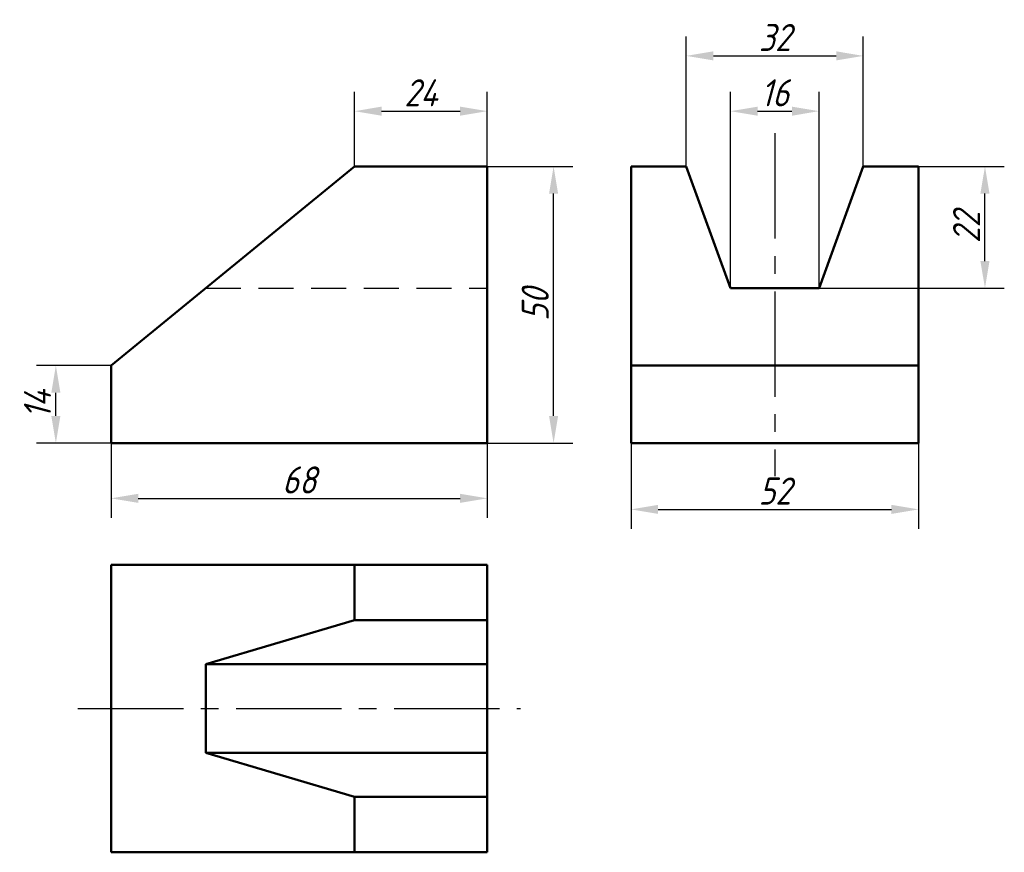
# Model space of a CAD drawing. Header units: millimetres. Extents: x 99 to 278, y 206 to 357.
import ezdxf

# ---------------------------------------------------------------- set-up
doc = ezdxf.new("R2010")
doc.units = ezdxf.units.MM
doc.linetypes.add('CENTER2', pattern=[28.575, 19.05, -3.175, 3.175, -3.175])
doc.linetypes.add('DASHED2', pattern=[9.525, 6.35, -3.175])
for name, color, linetype in [('尺寸文字层', 7, 'Continuous'), ('点画线层', 3, 'CENTER2'), ('虚线层', 2, 'DASHED2')]:
    doc.layers.add(name, color=color, linetype=linetype)
doc.layers.add('粗实线层', color=7, linetype='Continuous', lineweight=50)
doc.styles.add('工程斜体', font='gbeitc.shx', dxfattribs={"bigfont": 'gbcbig.shx'})
doc.dimstyles.new('gb-35', dxfattribs={"dimscale": 1.4, "dimtxt": 3.5, "dimasz": 3.5, "dimexe": 2.5, "dimexo": 0, "dimtad": 1, "dimtxsty": '工程斜体', "dimcen": 0, "dimadec": 0, "dimazin": 0, "dimtfac": 1, "dimtmove": 0, "dimatfit": 3, "dimfxl": 0, "dimarcsym": 0})

# ---------------------------------------------------------------- blocks, each defined once
blk = doc.blocks.new('*D16')
at = {"layer": 'Defpoints', "color": 0}
for p in [(184, 340), (160, 330), (184, 330)]:
    blk.add_point(p, dxfattribs=at)
at = {"layer": '尺寸文字层', "color": 0, "lineweight": -2}
for p, q in [((160, 330), (160, 343.5)), ((184, 330), (184, 343.5)), ((164.9, 340), (179.1, 340))]:
    blk.add_line(p, q, dxfattribs=at)
at = {"layer": '尺寸文字层', "color": 0}
for points in [[(164.9, 340.82), (164.9, 339.18), (160, 340)], [(179.1, 340.82), (179.1, 339.18), (184, 340)]]:
    blk.add_solid(points, dxfattribs=at)
at = {"layer": '尺寸文字层', "color": 0, "insert": (172, 343.32), "char_height": 4.9, "attachment_point": 5, "style": '工程斜体'}
blk.add_mtext('24', dxfattribs=at)
blk = doc.blocks.new('*D17')
at = {"layer": 'Defpoints', "color": 0}
for p in [(106, 294), (116, 294), (116, 280)]:
    blk.add_point(p, dxfattribs=at)
at = {"layer": '尺寸文字层', "color": 0, "lineweight": -2}
for p, q in [((116, 294), (102.5, 294)), ((106, 284.9), (106, 289.1)), ((116, 280), (102.5, 280))]:
    blk.add_line(p, q, dxfattribs=at)
at = {"layer": '尺寸文字层', "color": 0}
for points in [[(105.18, 289.1), (106.82, 289.1), (106, 294)], [(105.18, 284.9), (106.82, 284.9), (106, 280)]]:
    blk.add_solid(points, dxfattribs=at)
at = {"layer": '尺寸文字层', "color": 0, "insert": (102.67, 287), "char_height": 4.9, "attachment_point": 5, "rotation": 90, "style": '工程斜体'}
blk.add_mtext('14', dxfattribs=at)
blk = doc.blocks.new('*D18')
at = {"layer": 'Defpoints', "color": 0}
for p in [(184, 330), (196, 330), (184, 280)]:
    blk.add_point(p, dxfattribs=at)
at = {"layer": '尺寸文字层', "color": 0, "lineweight": -2}
for p, q in [((184, 330), (199.5, 330)), ((196, 284.9), (196, 325.1)), ((184, 280), (199.5, 280))]:
    blk.add_line(p, q, dxfattribs=at)
at = {"layer": '尺寸文字层', "color": 0}
for points in [[(195.18, 325.1), (196.82, 325.1), (196, 330)], [(195.18, 284.9), (196.82, 284.9), (196, 280)]]:
    blk.add_solid(points, dxfattribs=at)
at = {"layer": '尺寸文字层', "color": 0, "insert": (192.68, 305), "char_height": 4.9, "attachment_point": 5, "rotation": 90, "style": '工程斜体'}
blk.add_mtext('50', dxfattribs=at)
blk = doc.blocks.new('*D19')
at = {"layer": 'Defpoints', "color": 0}
for p in [(116, 280), (184, 280), (184, 270)]:
    blk.add_point(p, dxfattribs=at)
at = {"layer": '尺寸文字层', "color": 0, "lineweight": -2}
for p, q in [((116, 280), (116, 266.5)), ((184, 280), (184, 266.5)), ((120.9, 270), (179.1, 270))]:
    blk.add_line(p, q, dxfattribs=at)
at = {"layer": '尺寸文字层', "color": 0}
for points in [[(120.9, 270.82), (120.9, 269.18), (116, 270)], [(179.1, 270.82), (179.1, 269.18), (184, 270)]]:
    blk.add_solid(points, dxfattribs=at)
at = {"layer": '尺寸文字层', "color": 0, "insert": (150, 273.32), "char_height": 4.9, "attachment_point": 5, "style": '工程斜体'}
blk.add_mtext('68', dxfattribs=at)
blk = doc.blocks.new('*D20')
at = {"layer": 'Defpoints', "color": 0}
for p in [(210, 280), (262, 280), (262, 268)]:
    blk.add_point(p, dxfattribs=at)
at = {"layer": '尺寸文字层', "color": 0, "lineweight": -2}
for p, q in [((210, 280), (210, 264.5)), ((262, 280), (262, 264.5)), ((214.9, 268), (257.1, 268))]:
    blk.add_line(p, q, dxfattribs=at)
at = {"layer": '尺寸文字层', "color": 0}
for points in [[(214.9, 268.82), (214.9, 267.18), (210, 268)], [(257.1, 268.82), (257.1, 267.18), (262, 268)]]:
    blk.add_solid(points, dxfattribs=at)
at = {"layer": '尺寸文字层', "color": 0, "insert": (236, 271.32), "char_height": 4.9, "attachment_point": 5, "style": '工程斜体'}
blk.add_mtext('52', dxfattribs=at)
blk = doc.blocks.new('*D21')
at = {"layer": 'Defpoints', "color": 0}
for p in [(252, 330), (274, 330), (244, 308)]:
    blk.add_point(p, dxfattribs=at)
at = {"layer": '尺寸文字层', "color": 0, "lineweight": -2}
for p, q in [((252, 330), (277.5, 330)), ((274, 312.9), (274, 325.1)), ((244, 308), (277.5, 308))]:
    blk.add_line(p, q, dxfattribs=at)
at = {"layer": '尺寸文字层', "color": 0}
for points in [[(273.18, 325.1), (274.82, 325.1), (274, 330)], [(273.18, 312.9), (274.82, 312.9), (274, 308)]]:
    blk.add_solid(points, dxfattribs=at)
at = {"layer": '尺寸文字层', "color": 0, "insert": (270.68, 319), "char_height": 4.9, "attachment_point": 5, "rotation": 90, "style": '工程斜体'}
blk.add_mtext('22', dxfattribs=at)
blk = doc.blocks.new('*D22')
at = {"layer": 'Defpoints', "color": 0}
for p in [(244, 340), (228, 308), (244, 308)]:
    blk.add_point(p, dxfattribs=at)
at = {"layer": '尺寸文字层', "color": 0, "lineweight": -2}
for p, q in [((228, 308), (228, 343.5)), ((244, 308), (244, 343.5)), ((232.9, 340), (239.1, 340))]:
    blk.add_line(p, q, dxfattribs=at)
at = {"layer": '尺寸文字层', "color": 0}
for points in [[(232.9, 340.82), (232.9, 339.18), (228, 340)], [(239.1, 340.82), (239.1, 339.18), (244, 340)]]:
    blk.add_solid(points, dxfattribs=at)
at = {"layer": '尺寸文字层', "color": 0, "insert": (236, 343.32), "char_height": 4.9, "attachment_point": 5, "style": '工程斜体'}
blk.add_mtext('16', dxfattribs=at)
blk = doc.blocks.new('*D23')
at = {"layer": 'Defpoints', "color": 0}
for p in [(252, 350), (220, 330), (252, 330)]:
    blk.add_point(p, dxfattribs=at)
at = {"layer": '尺寸文字层', "color": 0, "lineweight": -2}
for p, q in [((220, 330), (220, 353.5)), ((252, 330), (252, 353.5)), ((224.9, 350), (247.1, 350))]:
    blk.add_line(p, q, dxfattribs=at)
at = {"layer": '尺寸文字层', "color": 0}
for points in [[(224.9, 350.82), (224.9, 349.18), (220, 350)], [(247.1, 350.82), (247.1, 349.18), (252, 350)]]:
    blk.add_solid(points, dxfattribs=at)
at = {"layer": '尺寸文字层', "color": 0, "insert": (236, 353.32), "char_height": 4.9, "attachment_point": 5, "style": '工程斜体'}
blk.add_mtext('32', dxfattribs=at)

msp = doc.modelspace()

# ---------------------------------------------------------------- linework, layer by layer
at = {"layer": '点画线层', "color": 7}
for p, q in [((236, 336), (236, 274)), ((110, 232), (190, 232))]:
    msp.add_line(p, q, dxfattribs=at)
at = {"layer": '粗实线层', "color": 7}
for p, q in [((160, 330), (116, 294)), ((160, 330), (184, 330)), ((184, 330), (184, 280)), ((210, 330), (210, 280)), ((210, 330), (220, 330)), ((220, 330), (228, 308)), ((244, 308), (252, 330)), ((252, 330), (262, 330)), ((262, 330), (262, 280)), ((228, 308), (244, 308)), ((116, 294), (116, 280)), ((210, 294), (262, 294)), ((116, 280), (184, 280)), ((210, 280), (262, 280)), ((184, 258), (116, 258)), ((116, 258), (116, 206)), ((160, 258), (160, 248)), ((184, 258), (184, 206)), ((160, 248), (133.111, 240)), ((184, 248), (160, 248)), ((184, 240), (133.111, 240)), ((133.111, 240), (133.111, 224)), ((184, 224), (133.111, 224)), ((133.111, 224), (160, 216)), ((184, 216), (160, 216)), ((160, 216), (160, 206)), ((184, 206), (116, 206))]:
    msp.add_line(p, q, dxfattribs=at)
at = {"layer": '虚线层', "color": 7}
msp.add_line((133.111, 308), (184, 308), dxfattribs=at)

# ---------------------------------------------------------------- dimensions: what is measured, and where the dimension line sits
at = {"layer": '尺寸文字层', "color": 7}
for base, p1, p2, picture, middle in [((252, 350), (220, 330), (252, 330), '*D23', (236, 353.325)), ((184, 340), (160, 330), (184, 330), '*D16', (172, 343.325)), ((244, 340), (228, 308), (244, 308), '*D22', (236, 343.325)), ((184, 270), (116, 280), (184, 280), '*D19', (150, 273.325)), ((262, 268), (210, 280), (262, 280), '*D20', (236, 271.325))]:
    dim = msp.add_linear_dim(base=base, p1=p1, p2=p2, dimstyle='gb-35', dxfattribs=at)
    dim.commit()
    dim.dimension.update_dxf_attribs({"geometry": picture, "text_midpoint": middle})
for base, p1, p2, picture, middle in [((196, 330), (184, 280), (184, 330), '*D18', (192.675, 305)), ((274, 330), (244, 308), (252, 330), '*D21', (270.675, 319)), ((106, 294), (116, 280), (116, 294), '*D17', (102.675, 287))]:
    dim = msp.add_linear_dim(base=base, p1=p1, p2=p2, angle=90, dimstyle='gb-35', dxfattribs=at)
    dim.commit()
    dim.dimension.update_dxf_attribs({"geometry": picture, "text_midpoint": middle})

doc.saveas('drawing.dxf')
